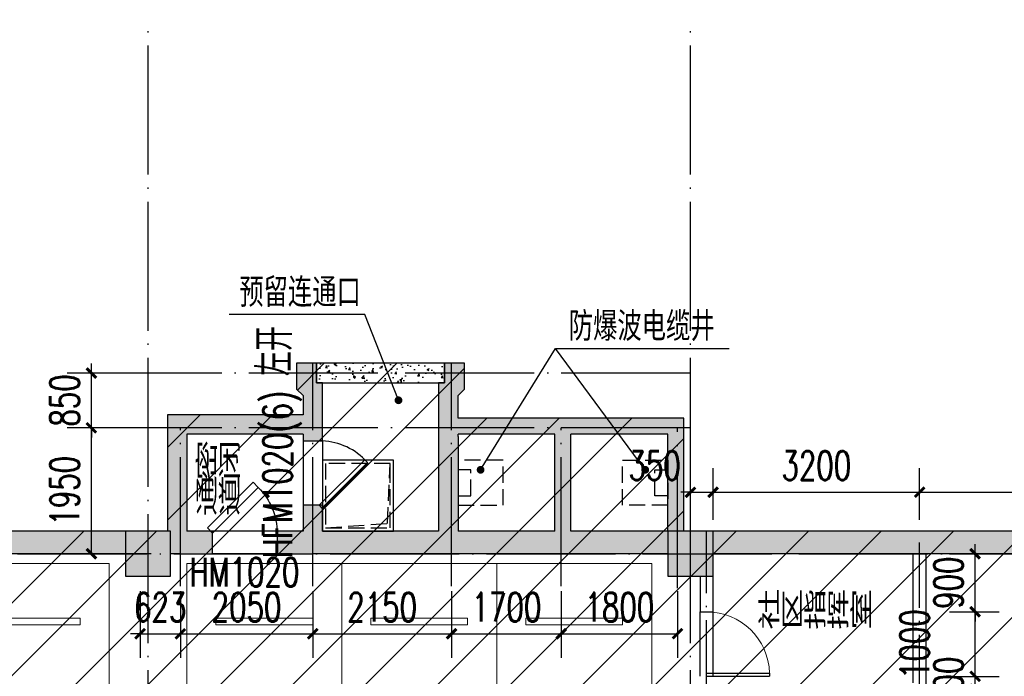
# Model space of a CAD drawing. Extents: x 797781 to 1255204, y 21234 to 1024248.
# Tile 43 of 256: x 928120 to 943370, y 108942 to 119117. Entities that reach past the tile are written whole.
import ezdxf

# ---------------------------------------------------------------- set-up
doc = ezdxf.new("R2010")
doc.units = 0
doc.header["$LTSCALE"] = 1000
doc.header["$MEASUREMENT"] = 0
doc.linetypes.add('230303生产综合楼-平面图_t8$0$DASH', pattern=[0.35, 0.25, -0.1])
doc.linetypes.add('230303生产综合楼-平面图_t8$0$DOTE', pattern=[2.42, 2, -0.2, 0.02, -0.2])
doc.layers.add('230303生产综合楼-平面图_t8$0$A-普通车位', color=252, linetype='Continuous', lineweight=9)
for name, color, linetype in [('230303生产综合楼-平面图_t8$0$A-车位编号', 7, 'Continuous'), ('230303生产综合楼-平面图_t8$0$COLUMN', 40, 'Continuous'), ('230303生产综合楼-平面图_t8$0$DIM_LEAD', 3, 'Continuous'), ('230303生产综合楼-平面图_t8$0$DOOR_FIRE', 4, 'Continuous'), ('230303生产综合楼-平面图_t8$0$DOTE', 1, '230303生产综合楼-平面图_t8$0$DOTE'), ('230303生产综合楼-平面图_t8$0$HS-A-填充图案', 8, 'Continuous'), ('230303生产综合楼-平面图_t8$0$HS-A-墙-砼', 9, 'Continuous'), ('230303生产综合楼-平面图_t8$0$PUB_DIM', 3, 'Continuous'), ('230303生产综合楼-平面图_t8$0$PUB_HATCH', 8, 'Continuous'), ('230303生产综合楼-平面图_t8$0$PUB_TEXT', 7, 'Continuous'), ('230303生产综合楼-平面图_t8$0$WALL', 40, 'Continuous'), ('230303生产综合楼-平面图_t8$0$WINDOW', 4, 'Continuous'), ('230303生产综合楼-平面图_t8$0$WINDOW_TEXT', 7, 'Continuous'), ('230303生产综合楼-平面图_t8$0$平时集水坑', 4, 'Continuous'), ('230303生产综合楼-平面图_t8$0$防火分区线', 51, 'Continuous'), ('230303生产综合楼-平面图_t8$0$集水坑', 7, 'Continuous'), ('PUB_HATCH', 8, 'Continuous')]:
    doc.layers.add(name, color=color, linetype=linetype)
doc.styles.add('230303生产综合楼-平面图_t8$0$_HZTXT', font='@HZTXT_E', dxfattribs={"width": 0.7, "bigfont": '@@HZTXT'})
doc.styles.add('230303生产综合楼-平面图_T8$0$_TCH_DIM_T3', font='SIMPLEX', dxfattribs={"width": 0.705882, "bigfont": 'GBCBIG'})
doc.styles.add('230303生产综合楼-平面图_t8$0$_TCH_WINDOW', font='SIMPLEX', dxfattribs={"height": 3.5, "bigfont": 'GBCBIG'})
doc.styles.add('230303生产综合楼-平面图_t8$0$黑', font='simhei.ttf', dxfattribs={"width": 0.7, "height": 2.3})
doc.dimstyles.new('230303生产综合楼-平面图_T8$0$_TCH_ARCH&&150', dxfattribs={"dimtxt": 446.25, "dimasz": 150, "dimexe": 375, "dimexo": 450, "dimgap": 189.375, "dimtad": 1, "dimdec": 0, "dimzin": 0, "dimdsep": 46, "dimtxsty": '230303生产综合楼-平面图_T8$0$_TCH_DIM_T3', "dimblk": '230303生产综合楼-平面图_t8$0$_ArchTick', "dimcen": 0.09, "dimclrt": 7, "dimazin": 2, "dimtfac": 1, "dimtdec": 0, "dimtix": 1, "dimtmove": 2, "dimatfit": 3, "dimfxl": 1, "dimtolj": 1, "dimtzin": 0, "dimarcsym": 0})

# ---------------------------------------------------------------- blocks, each defined once
blk = doc.blocks.new('230303生产综合楼-平面图_t8$0$普通车位')
at = {"layer": '230303生产综合楼-平面图_t8$0$A-普通车位'}
for points in [[(100, -1200), (5400, -1200), (5400, 1200), (100, 1200)], [(950, 750), (950, -750), (1050, -750), (1050, 750)]]:
    blk.add_lwpolyline(points, close=True, dxfattribs=at)
at = {"layer": '230303生产综合楼-平面图_t8$0$A-车位编号'}
blk.add_point((2700, 0), dxfattribs=at)
blk = doc.blocks.new('230303生产综合楼-平面图_t8$0$A$C0FEF5A3D')
at = {"layer": '230303生产综合楼-平面图_t8$0$集水坑', "color": 6}
blk.add_lwpolyline([(0, 1100), (1100, 1100), (1100, 0), (0, 0)], close=True, dxfattribs=at)
at = {"layer": '230303生产综合楼-平面图_t8$0$集水坑', "color": 6, "linetype": '230303生产综合楼-平面图_t8$0$DASH'}
blk.add_lwpolyline([(50, 1050), (1050, 1050), (1050, 50), (50, 50)], close=True, dxfattribs=at)
blk.add_lwpolyline([(50, 50), (120, 1006), (1050, 1050)], dxfattribs=at)
blk = doc.blocks.new('230303生产综合楼-平面图_t8$0$_ArchTick')
at = {"color": 0, "linetype": 'ByBlock', "const_width": 0.3}
blk.add_lwpolyline([(-0.5, -0.5), (0.5, 0.5)], dxfattribs=at)
blk = doc.blocks.new('*D3196')
at = {"layer": '230303生产综合楼-平面图_t8$0$PUB_DIM', "color": 0, "lineweight": -2, "transparency": 16777216}
for p, q in [((938509, 111366), (938509, 112169)), ((938859, 111366), (938859, 112169)), ((938509, 111794), (938359, 111794)), ((938509, 111794), (938859, 111794)), ((938859, 111794), (939009, 111794))]:
    blk.add_line(p, q, dxfattribs=at)
at = {"layer": 'Defpoints', "color": 0, "transparency": 16777216}
for p in [(938859, 111794), (938509, 110916), (938859, 110916)]:
    blk.add_point(p, dxfattribs=at)
at = {"layer": '230303生产综合楼-平面图_t8$0$PUB_DIM', "color": 0, "lineweight": -2, "transparency": 16777216, "xscale": 150, "yscale": 150, "zscale": 150}
blk.add_blockref('230303生产综合楼-平面图_t8$0$_ArchTick', (938509, 111794), dxfattribs=at)
at = {"layer": '230303生产综合楼-平面图_t8$0$PUB_DIM', "color": 0, "lineweight": -2, "transparency": 16777216, "xscale": 150, "yscale": 150, "zscale": 150, "rotation": 180}
blk.add_blockref('230303生产综合楼-平面图_t8$0$_ArchTick', (938859, 111794), dxfattribs=at)
at = {"layer": '230303生产综合楼-平面图_t8$0$PUB_DIM', "color": 7, "transparency": 16777216, "insert": (937954, 112207), "char_height": 446.2, "attachment_point": 5, "style": '230303生产综合楼-平面图_T8$0$_TCH_DIM_T3'}
blk.add_mtext('\\A1;350', dxfattribs=at)
blk = doc.blocks.new('*D3197')
at = {"layer": '230303生产综合楼-平面图_t8$0$PUB_DIM', "color": 0, "lineweight": -2, "transparency": 16777216}
for p, q in [((938859, 111366), (938859, 112169)), ((942059, 111366), (942059, 112169)), ((938859, 111794), (942059, 111794))]:
    blk.add_line(p, q, dxfattribs=at)
at = {"layer": 'Defpoints', "color": 0, "transparency": 16777216}
for p in [(942059, 111794), (938859, 110916), (942059, 110916)]:
    blk.add_point(p, dxfattribs=at)
at = {"layer": '230303生产综合楼-平面图_t8$0$PUB_DIM', "color": 0, "lineweight": -2, "transparency": 16777216, "xscale": 150, "yscale": 150, "zscale": 150, "rotation": 180}
blk.add_blockref('230303生产综合楼-平面图_t8$0$_ArchTick', (938859, 111794), dxfattribs=at)
at = {"layer": '230303生产综合楼-平面图_t8$0$PUB_DIM', "color": 0, "lineweight": -2, "transparency": 16777216, "xscale": 150, "yscale": 150, "zscale": 150}
blk.add_blockref('230303生产综合楼-平面图_t8$0$_ArchTick', (942059, 111794), dxfattribs=at)
at = {"layer": '230303生产综合楼-平面图_t8$0$PUB_DIM', "color": 7, "transparency": 16777216, "insert": (940459, 112207), "char_height": 446.2, "attachment_point": 5, "style": '230303生产综合楼-平面图_T8$0$_TCH_DIM_T3'}
blk.add_mtext('\\A1;3200', dxfattribs=at)
blk = doc.blocks.new('*D3198')
at = {"layer": '230303生产综合楼-平面图_t8$0$PUB_DIM', "color": 0, "lineweight": -2, "transparency": 16777216}
for p, q in [((942059, 111366), (942059, 112169)), ((946909, 111366), (946909, 112169)), ((942059, 111794), (946909, 111794))]:
    blk.add_line(p, q, dxfattribs=at)
at = {"layer": 'Defpoints', "color": 0, "transparency": 16777216}
for p in [(946909, 111794), (942059, 110916), (946909, 110916)]:
    blk.add_point(p, dxfattribs=at)
at = {"layer": '230303生产综合楼-平面图_t8$0$PUB_DIM', "color": 0, "lineweight": -2, "transparency": 16777216, "xscale": 150, "yscale": 150, "zscale": 150, "rotation": 180}
blk.add_blockref('230303生产综合楼-平面图_t8$0$_ArchTick', (942059, 111794), dxfattribs=at)
at = {"layer": '230303生产综合楼-平面图_t8$0$PUB_DIM', "color": 0, "lineweight": -2, "transparency": 16777216, "xscale": 150, "yscale": 150, "zscale": 150}
blk.add_blockref('230303生产综合楼-平面图_t8$0$_ArchTick', (946909, 111794), dxfattribs=at)
at = {"layer": '230303生产综合楼-平面图_t8$0$PUB_DIM', "color": 7, "transparency": 16777216, "insert": (944484, 112207), "char_height": 446.2, "attachment_point": 5, "style": '230303生产综合楼-平面图_T8$0$_TCH_DIM_T3'}
blk.add_mtext('\\A1;4850', dxfattribs=at)
blk = doc.blocks.new('*D3229')
at = {"layer": '230303生产综合楼-平面图_t8$0$PUB_DIM', "color": 0, "lineweight": -2, "transparency": 16777216}
for p, q in [((942918, 108942), (942918, 109092)), ((942519, 108942), (943293, 108942)), ((942918, 108742), (942918, 108942)), ((942519, 108742), (943293, 108742)), ((942918, 108742), (942918, 108592))]:
    blk.add_line(p, q, dxfattribs=at)
at = {"layer": 'Defpoints', "color": 0, "transparency": 16777216}
for p in [(942069, 108942), (942918, 108942), (942069, 108742)]:
    blk.add_point(p, dxfattribs=at)
at = {"layer": '230303生产综合楼-平面图_t8$0$PUB_DIM', "color": 0, "lineweight": -2, "transparency": 16777216, "xscale": 150, "yscale": 150, "zscale": 150}
for p, rotation in [((942918, 108942), 270), ((942918, 108742), 90)]:
    blk.add_blockref('230303生产综合楼-平面图_t8$0$_ArchTick', p, dxfattribs=dict(at, rotation=rotation))
at = {"layer": '230303生产综合楼-平面图_t8$0$PUB_DIM', "color": 7, "transparency": 16777216, "insert": (942506, 108842), "char_height": 446.2, "attachment_point": 5, "rotation": 90, "style": '230303生产综合楼-平面图_T8$0$_TCH_DIM_T3'}
blk.add_mtext('\\A1;200', dxfattribs=at)
blk = doc.blocks.new('*D3230')
at = {"layer": '230303生产综合楼-平面图_t8$0$PUB_DIM', "color": 0, "lineweight": -2, "transparency": 16777216}
for p, q in [((942519, 109942), (943293, 109942)), ((942918, 108942), (942918, 109942)), ((942519, 108942), (943293, 108942))]:
    blk.add_line(p, q, dxfattribs=at)
at = {"layer": 'Defpoints', "color": 0, "transparency": 16777216}
for p in [(942069, 109942), (942918, 109942), (942069, 108942)]:
    blk.add_point(p, dxfattribs=at)
at = {"layer": '230303生产综合楼-平面图_t8$0$PUB_DIM', "color": 0, "lineweight": -2, "transparency": 16777216, "xscale": 150, "yscale": 150, "zscale": 150}
for p, rotation in [((942918, 109942), 90), ((942918, 108942), 270)]:
    blk.add_blockref('230303生产综合楼-平面图_t8$0$_ArchTick', p, dxfattribs=dict(at, rotation=rotation))
at = {"layer": '230303生产综合楼-平面图_t8$0$PUB_DIM', "color": 7, "transparency": 16777216, "insert": (941981, 109442), "char_height": 446.2, "attachment_point": 5, "rotation": 90, "style": '230303生产综合楼-平面图_T8$0$_TCH_DIM_T3'}
blk.add_mtext('\\A1;1000', dxfattribs=at)
blk = doc.blocks.new('*D3231')
at = {"layer": '230303生产综合楼-平面图_t8$0$PUB_DIM', "color": 0, "lineweight": -2, "transparency": 16777216}
for p, q in [((942918, 110842), (942918, 110992)), ((942519, 110842), (943293, 110842)), ((942918, 109942), (942918, 110842)), ((942519, 109942), (943293, 109942)), ((942918, 109942), (942918, 109792))]:
    blk.add_line(p, q, dxfattribs=at)
at = {"layer": 'Defpoints', "color": 0, "transparency": 16777216}
for p in [(942069, 110842), (942918, 110842), (942069, 109942)]:
    blk.add_point(p, dxfattribs=at)
at = {"layer": '230303生产综合楼-平面图_t8$0$PUB_DIM', "color": 0, "lineweight": -2, "transparency": 16777216, "xscale": 150, "yscale": 150, "zscale": 150}
for p, rotation in [((942918, 110842), 270), ((942918, 109942), 90)]:
    blk.add_blockref('230303生产综合楼-平面图_t8$0$_ArchTick', p, dxfattribs=dict(at, rotation=rotation))
at = {"layer": '230303生产综合楼-平面图_t8$0$PUB_DIM', "color": 7, "transparency": 16777216, "insert": (942506, 110392), "char_height": 446.2, "attachment_point": 5, "rotation": 90, "style": '230303生产综合楼-平面图_T8$0$_TCH_DIM_T3'}
blk.add_mtext('\\A1;900', dxfattribs=at)
blk = doc.blocks.new('*D3232')
at = {"layer": '230303生产综合楼-平面图_t8$0$PUB_DIM', "color": 0, "lineweight": -2, "transparency": 16777216}
for p, q in [((929985, 110261), (929985, 109227)), ((930609, 110261), (930609, 109227)), ((929985, 109602), (929835, 109602)), ((929985, 109602), (930609, 109602)), ((930609, 109602), (930759, 109602))]:
    blk.add_line(p, q, dxfattribs=at)
at = {"layer": 'Defpoints', "color": 0, "transparency": 16777216}
for p in [(929985, 110711), (930609, 110711), (930609, 109602)]:
    blk.add_point(p, dxfattribs=at)
at = {"layer": '230303生产综合楼-平面图_t8$0$PUB_DIM', "color": 0, "lineweight": -2, "transparency": 16777216, "xscale": 150, "yscale": 150, "zscale": 150}
blk.add_blockref('230303生产综合楼-平面图_t8$0$_ArchTick', (929985, 109602), dxfattribs=at)
at = {"layer": '230303生产综合楼-平面图_t8$0$PUB_DIM', "color": 0, "lineweight": -2, "transparency": 16777216, "xscale": 150, "yscale": 150, "zscale": 150, "rotation": 180}
blk.add_blockref('230303生产综合楼-平面图_t8$0$_ArchTick', (930609, 109602), dxfattribs=at)
at = {"layer": '230303生产综合楼-平面图_t8$0$PUB_DIM', "color": 7, "transparency": 16777216, "insert": (930297, 110014), "char_height": 446.2, "attachment_point": 5, "style": '230303生产综合楼-平面图_T8$0$_TCH_DIM_T3'}
blk.add_mtext('\\A1;623', dxfattribs=at)
blk = doc.blocks.new('*D3233')
at = {"layer": '230303生产综合楼-平面图_t8$0$PUB_DIM', "color": 0, "lineweight": -2, "transparency": 16777216}
for p, q in [((930609, 110261), (930609, 109227)), ((932659, 110261), (932659, 109227)), ((930609, 109602), (932659, 109602))]:
    blk.add_line(p, q, dxfattribs=at)
at = {"layer": 'Defpoints', "color": 0, "transparency": 16777216}
for p in [(930609, 110711), (932659, 110711), (932659, 109602)]:
    blk.add_point(p, dxfattribs=at)
at = {"layer": '230303生产综合楼-平面图_t8$0$PUB_DIM', "color": 0, "lineweight": -2, "transparency": 16777216, "xscale": 150, "yscale": 150, "zscale": 150, "rotation": 180}
blk.add_blockref('230303生产综合楼-平面图_t8$0$_ArchTick', (930609, 109602), dxfattribs=at)
at = {"layer": '230303生产综合楼-平面图_t8$0$PUB_DIM', "color": 0, "lineweight": -2, "transparency": 16777216, "xscale": 150, "yscale": 150, "zscale": 150}
blk.add_blockref('230303生产综合楼-平面图_t8$0$_ArchTick', (932659, 109602), dxfattribs=at)
at = {"layer": '230303生产综合楼-平面图_t8$0$PUB_DIM', "color": 7, "transparency": 16777216, "insert": (931634, 110014), "char_height": 446.2, "attachment_point": 5, "style": '230303生产综合楼-平面图_T8$0$_TCH_DIM_T3'}
blk.add_mtext('\\A1;2050', dxfattribs=at)
blk = doc.blocks.new('*D3234')
at = {"layer": '230303生产综合楼-平面图_t8$0$PUB_DIM', "color": 0, "lineweight": -2, "transparency": 16777216}
for p, q in [((932659, 110261), (932659, 109227)), ((934809, 110261), (934809, 109227)), ((932659, 109602), (934809, 109602))]:
    blk.add_line(p, q, dxfattribs=at)
at = {"layer": 'Defpoints', "color": 0, "transparency": 16777216}
for p in [(932659, 110711), (934809, 110711), (934809, 109602)]:
    blk.add_point(p, dxfattribs=at)
at = {"layer": '230303生产综合楼-平面图_t8$0$PUB_DIM', "color": 0, "lineweight": -2, "transparency": 16777216, "xscale": 150, "yscale": 150, "zscale": 150, "rotation": 180}
blk.add_blockref('230303生产综合楼-平面图_t8$0$_ArchTick', (932659, 109602), dxfattribs=at)
at = {"layer": '230303生产综合楼-平面图_t8$0$PUB_DIM', "color": 0, "lineweight": -2, "transparency": 16777216, "xscale": 150, "yscale": 150, "zscale": 150}
blk.add_blockref('230303生产综合楼-平面图_t8$0$_ArchTick', (934809, 109602), dxfattribs=at)
at = {"layer": '230303生产综合楼-平面图_t8$0$PUB_DIM', "color": 7, "transparency": 16777216, "insert": (933734, 110014), "char_height": 446.2, "attachment_point": 5, "style": '230303生产综合楼-平面图_T8$0$_TCH_DIM_T3'}
blk.add_mtext('\\A1;2150', dxfattribs=at)
blk = doc.blocks.new('*D3235')
at = {"layer": '230303生产综合楼-平面图_t8$0$PUB_DIM', "color": 0, "lineweight": -2, "transparency": 16777216}
for p, q in [((934809, 110261), (934809, 109227)), ((936509, 110261), (936509, 109227)), ((934809, 109602), (936509, 109602))]:
    blk.add_line(p, q, dxfattribs=at)
at = {"layer": 'Defpoints', "color": 0, "transparency": 16777216}
for p in [(934809, 110711), (936509, 110711), (936509, 109602)]:
    blk.add_point(p, dxfattribs=at)
at = {"layer": '230303生产综合楼-平面图_t8$0$PUB_DIM', "color": 0, "lineweight": -2, "transparency": 16777216, "xscale": 150, "yscale": 150, "zscale": 150, "rotation": 180}
blk.add_blockref('230303生产综合楼-平面图_t8$0$_ArchTick', (934809, 109602), dxfattribs=at)
at = {"layer": '230303生产综合楼-平面图_t8$0$PUB_DIM', "color": 0, "lineweight": -2, "transparency": 16777216, "xscale": 150, "yscale": 150, "zscale": 150}
blk.add_blockref('230303生产综合楼-平面图_t8$0$_ArchTick', (936509, 109602), dxfattribs=at)
at = {"layer": '230303生产综合楼-平面图_t8$0$PUB_DIM', "color": 7, "transparency": 16777216, "insert": (935659, 110014), "char_height": 446.2, "attachment_point": 5, "style": '230303生产综合楼-平面图_T8$0$_TCH_DIM_T3'}
blk.add_mtext('\\A1;1700', dxfattribs=at)
blk = doc.blocks.new('*D3236')
at = {"layer": '230303生产综合楼-平面图_t8$0$PUB_DIM', "color": 0, "lineweight": -2, "transparency": 16777216}
for p, q in [((936509, 110261), (936509, 109227)), ((938309, 110261), (938309, 109227)), ((936509, 109602), (938309, 109602))]:
    blk.add_line(p, q, dxfattribs=at)
at = {"layer": 'Defpoints', "color": 0, "transparency": 16777216}
for p in [(936509, 110711), (938309, 110711), (938309, 109602)]:
    blk.add_point(p, dxfattribs=at)
at = {"layer": '230303生产综合楼-平面图_t8$0$PUB_DIM', "color": 0, "lineweight": -2, "transparency": 16777216, "xscale": 150, "yscale": 150, "zscale": 150, "rotation": 180}
blk.add_blockref('230303生产综合楼-平面图_t8$0$_ArchTick', (936509, 109602), dxfattribs=at)
at = {"layer": '230303生产综合楼-平面图_t8$0$PUB_DIM', "color": 0, "lineweight": -2, "transparency": 16777216, "xscale": 150, "yscale": 150, "zscale": 150}
blk.add_blockref('230303生产综合楼-平面图_t8$0$_ArchTick', (938309, 109602), dxfattribs=at)
at = {"layer": '230303生产综合楼-平面图_t8$0$PUB_DIM', "color": 7, "transparency": 16777216, "insert": (937409, 110014), "char_height": 446.2, "attachment_point": 5, "style": '230303生产综合楼-平面图_T8$0$_TCH_DIM_T3'}
blk.add_mtext('\\A1;1800', dxfattribs=at)
blk = doc.blocks.new('*D3237')
at = {"layer": '230303生产综合楼-平面图_t8$0$PUB_DIM', "color": 0, "lineweight": -2, "transparency": 16777216}
for p, q in [((930159, 112792), (928855, 112792)), ((929230, 110842), (929230, 112792)), ((930159, 110842), (928855, 110842))]:
    blk.add_line(p, q, dxfattribs=at)
at = {"layer": 'Defpoints', "color": 0, "transparency": 16777216}
for p in [(929230, 112792), (930609, 112792), (930609, 110842)]:
    blk.add_point(p, dxfattribs=at)
at = {"layer": '230303生产综合楼-平面图_t8$0$PUB_DIM', "color": 0, "lineweight": -2, "transparency": 16777216, "xscale": 150, "yscale": 150, "zscale": 150}
for p, rotation in [((929230, 112792), 90), ((929230, 110842), 270)]:
    blk.add_blockref('230303生产综合楼-平面图_t8$0$_ArchTick', p, dxfattribs=dict(at, rotation=rotation))
at = {"layer": '230303生产综合楼-平面图_t8$0$PUB_DIM', "color": 7, "transparency": 16777216, "insert": (928817, 111817), "char_height": 446.2, "attachment_point": 5, "rotation": 90, "style": '230303生产综合楼-平面图_T8$0$_TCH_DIM_T3'}
blk.add_mtext('\\A1;1950', dxfattribs=at)
blk = doc.blocks.new('*D3238')
at = {"layer": '230303生产综合楼-平面图_t8$0$PUB_DIM', "color": 0, "lineweight": -2, "transparency": 16777216}
for p, q in [((929230, 113642), (929230, 113792)), ((930159, 113642), (928855, 113642)), ((929230, 112792), (929230, 113642)), ((930159, 112792), (928855, 112792)), ((929230, 112792), (929230, 112642))]:
    blk.add_line(p, q, dxfattribs=at)
at = {"layer": 'Defpoints', "color": 0, "transparency": 16777216}
for p in [(929230, 113642), (930609, 113642), (930609, 112792)]:
    blk.add_point(p, dxfattribs=at)
at = {"layer": '230303生产综合楼-平面图_t8$0$PUB_DIM', "color": 0, "lineweight": -2, "transparency": 16777216, "xscale": 150, "yscale": 150, "zscale": 150}
for p, rotation in [((929230, 113642), 270), ((929230, 112792), 90)]:
    blk.add_blockref('230303生产综合楼-平面图_t8$0$_ArchTick', p, dxfattribs=dict(at, rotation=rotation))
at = {"layer": '230303生产综合楼-平面图_t8$0$PUB_DIM', "color": 7, "transparency": 16777216, "insert": (928817, 113217), "char_height": 446.2, "attachment_point": 5, "rotation": 90, "style": '230303生产综合楼-平面图_T8$0$_TCH_DIM_T3'}
blk.add_mtext('\\A1;850', dxfattribs=at)
blk = doc.blocks.new('230303生产综合楼-平面图_t8$0$$DorLib2D$00000078')
for p, q in [((-0.207, 0.85), (-0.126, 0.931)), ((0.581, 0.224), (-0.126, 0.931)), ((0.5, 0.143), (-0.207, 0.85)), ((0.5, 0.143), (0.581, 0.224))]:
    blk.add_line(p, q)
blk.add_arc((0.5, 0.143), 1, 135, 180)
blk = doc.blocks.new('230303生产综合楼-平面图_t8$0$$DorLib2D$00000001')
for p, q in [((0.45, 0.975), (0.5, 0.975)), ((0.45, 0), (0.45, 0.975)), ((0.5, 0), (0.5, 0.975)), ((0.5, 0), (0.45, 0))]:
    blk.add_line(p, q)
at = {"lineweight": 13}
blk.add_arc((0.475, 0), 0.975, 91.4693, 180, dxfattribs=at)
blk = doc.blocks.new('_FZH')
blk.add_lwpolyline([(-0.5, -0.5), (0.5, -0.5), (0.5, 0.5), (-0.5, 0.5)], close=True)
at = {"layer": 'PUB_HATCH'}
blk.add_solid([(-0.5, -0.5), (0.5, -0.5), (-0.5, 0.5), (0.5, 0.5)], dxfattribs=at)
blk = doc.blocks.new('230303生产综合楼-平面图_t8$0$$DorLib2D$00000084')
for p, q in [((-0.207, 0.807), (-0.16, 0.854)), ((0.5, 0.1), (-0.207, 0.807)), ((0.5, 0.1), (0.547, 0.147))]:
    blk.add_line(p, q)
at = {"const_width": 0.0333}
blk.add_lwpolyline([(0.547, 0.147), (-0.16, 0.854)], dxfattribs=at)
blk.add_arc((0.5, 0.1), 1, 135, 180)

msp = doc.modelspace()

# ---------------------------------------------------------------- hatches: boundary and pattern name
at = {"layer": '230303生产综合楼-平面图_t8$0$HS-A-填充图案'}
for points in [[(930708.6, 112692.3), (930408.6, 112992.3), (930408.6, 111192.3), (930575.2, 111075.7), (930708.6, 111192.3)], [(932509, 112692.3), (932509, 112992.3), (930408.6, 112992.3), (930708.6, 112692.3), (932509, 112692.3)], [(934909, 112658.9), (934609, 112658.9), (934609, 112942.3), (934609, 111192.3), (934775.7, 111075.7), (934909, 111192.3)], [(938158.6, 111192.3), (938408.6, 111192.3), (938408.6, 112942.3), (938158.6, 112692.3)], [(936525.7, 111075.7), (936659, 111192.3), (936659, 112692.3), (936525.7, 112775.7), (936409, 112692.3), (936409, 111192.3)], [(932809, 112592.3), (932509, 112592.3), (932509, 112692.3), (932509, 112592.3), (932809, 112592.3)], [(932809, 111192.3), (932809, 111592.3), (932509, 111592.3), (932509, 111192.3), (932659, 111075.7)]]:
    msp.add_hatch(color=256, dxfattribs=at).paths.add_polyline_path(points)
at = {"layer": '230303生产综合楼-平面图_t8$0$PUB_HATCH'}
h = msp.add_hatch(dxfattribs=at)
h.set_pattern_fill('ANSI31', color=256, scale=500)
h.set_pattern_definition([(45, (742304.1, -46432.5), (-561.266, 561.266), [])])
h.paths.add_polyline_path([(930109.1, 68893.4), (930108.6, 82492.3), (938508.6, 82492.3), (938508.2, 85667.3), (943409, 85667.3), (943409.3, 93092.3), (943762.1, 93092.3), (943758.6, 95392.3), (943508.6, 95392.3), (943508.6, 101792.3), (951058.6, 101792.3), (951058.6, 104092.3), (952808.6, 104092.3), (952808.6, 105392.3), (952708.2, 105392.3), (952709, 111192.3), (938408.6, 111192.3), (938408.6, 112942.3), (934909, 112942.3), (934909, 113292.3), (935009, 113392.3), (935009, 113792.3), (932409, 113792.3), (932409, 113392.3), (932509, 113292.3), (932509, 112992.3), (930408.6, 112992.3), (930408.6, 111192.3), (913308.6, 111192.3), (913308.6, 119592.3), (899708.6, 119592.3), (899708.6, 116092.3), (899708.6, 114673.2), (899708.6, 111192.3), (895158.6, 111192.3), (895158.6, 96992.3), (899608.6, 96992.3), (899608.6, 98042.3), (902558.6, 98042.3), (902558.6, 96992.3), (904808.6, 96992.3), (904808.2, 86592.3), (896359, 86592.3), (896156.1, 86592.3), (896158.6, 81292.3), (896158.6, 73892.3), (896158.6, 70892.3), (896358.6, 70892.3), (897858.6, 70892.3), (897858.6, 70042.3), (900108.6, 70042.3), (900108.6, 68892.3)])
h.paths.add_polyline_path([(930105.6, 68892.3), (955656.4, 68892.3), (955656.4, 72492.3), (963356.4, 72492.3), (963356.4, 68892.3), (986709.3, 68892.3), (986709.3, 70442.3), (987458.6, 70442.3), (987458.6, 70892.3), (989258.6, 70892.3), (989256.4, 88842.3), (986008.6, 88842.3), (986008.6, 90692.3), (982958.6, 90692.3), (982958.6, 94955.7), (980858.6, 94955.7), (980858.6, 99042.3), (985808.6, 99042.3), (985808.6, 96992.3), (989256.4, 96992.3), (989256.4, 109542.3), (987108.6, 109542.3), (987108.6, 109842.3), (986208.6, 109842.3), (986208.6, 111192.3), (963706.4, 111192.3), (963706.4, 119592.3), (955308.6, 119592.3), (955304.2, 111192.3), (952709, 111192.7), (952709, 105392.3), (955356.4, 105392.3), (955357.5, 98892.3), (952859.7, 98892.3), (952858.6, 95342.3), (952858.6, 94880.1), (952858.6, 93092.3), (943407.1, 93092.3), (943407.1, 85667.3), (938508.6, 85667.3), (938508.6, 82492.3), (930107.1, 82492.3)])
for points in [[(932809, 112592.3), (932809, 113492.3), (932719, 113492.3), (932719, 113792.3), (932409, 113792.3), (932409, 113392.3), (932509, 113292.3), (932509, 112592.3)], [(934609, 112658.9), (934909, 112658.9), (934909, 113292.3), (935009, 113392.3), (935009, 113792.3), (934699, 113792.3), (934699, 113492.3), (934609, 113492.3)], [(934909, 112942.3), (934909, 112692.3), (936409, 112692.3), (936525.7, 112775.7), (936509, 112942.3)], [(938158.6, 112692.3), (938408.6, 112942.3), (936509, 112942.3), (936525.7, 112775.7), (936659, 112692.3)], [(922058.6, 111192.3), (922058.6, 110842.3), (929758.6, 110842.3), (929758.6, 111192.3)], [(930608.6, 110842.3), (931108.6, 110842.3), (931108.6, 111192.3), (930708.6, 111192.3), (930575.2, 111075.7)], [(932509, 111192.3), (932108.6, 111192.3), (932108.6, 110842.3), (932659, 110842.3), (932659, 111075.7)], [(934775.7, 111075.7), (934609, 111192.3), (932809, 111192.3), (932659, 111075.7), (932659, 110842.3), (934809, 110842.3)], [(936525.7, 111075.7), (936409, 111192.3), (934909, 111192.3), (934775.7, 111075.7), (934809, 110842.3), (936509, 110842.3)], [(938158.6, 110842.3), (938158.6, 111192.3), (936659, 111192.3), (936525.7, 111075.7), (936509, 110842.3)], [(938858.6, 111192.3), (938858.6, 110842.3), (946558.6, 110842.3), (946558.6, 111192.3)], [(930458.6, 111157.3), (930458.6, 110842.3), (930608.6, 110842.3), (930575.2, 111075.7)]]:
    msp.add_hatch(color=256, dxfattribs=at).paths.add_polyline_path(points)
h = msp.add_hatch(dxfattribs=at)
h.set_pattern_fill('混凝土', color=256, scale=50, angle=360.00005, style=0)
h.set_pattern_definition([(50.0000468, (2658979.1, 9296999.35), (358.630117, -31.375775), [37.5, -412.5]), (355.0000468, (2658979.1, 9296999.35), (-69.375974, 376.09601), [30, -330]), (100.4514468, (2659008.97, 9296996.74), (289.25441, 344.720007), [31.870095, -350.571056]), (46.184247, (2658979.1, 9297099.35), (533.620592, -82.759072), [56.25, -618.75]), (96.635647, (2659023.55, 9297092.45), (467.330955, 487.059317), [47.805144, -525.8565]), (351.184247, (2658979.1, 9297099.35), (467.330575, 487.059682), [45, -495]), (21.0000468, (2659029.1, 9297074.35), (298.45369, -201.309202), [37.5, -412.5]), (326.0000468, (2659029.1, 9297074.35), (121.65737, 362.575122), [30, -330]), (71.4514468, (2659053.96, 9297057.58), (420.111183, 161.265591), [31.870095, -350.571056]), (37.5000468, (2658979.09, 9296999.35), (6.0797918, 166.4469319), [0, -326, 0, -335, 0, -331.25]), (7.5000468, (2658979.09, 9296999.35), (131.5346078, 197.2059633), [0, -191, 0, -318.5, 0, -126.25]), (327.5000468, (2658867.59, 9296999.35), (266.9112273, -11.277218), [0, -125, 0, -390, 0, -517.5]), (317.5000468, (2658817.59, 9296999.35), (291.593044, 50.052729), [0, -162.5, 0, -259, 0, -367.5])])
h.paths.add_polyline_path([(934699, 113492.3), (934699, 113792.3), (932719, 113792.3), (932719, 113492.3)])

# ---------------------------------------------------------------- linework, layer by layer
at = {"layer": '230303生产综合楼-平面图_t8$0$COLUMN'}
for p, q in [((932719, 113792.3), (932409, 113792.3)), ((932409, 113792.3), (932409, 113392.3)), ((932719, 113492.3), (932719, 113792.3)), ((935009, 113792.3), (934699, 113792.3)), ((934699, 113792.3), (934699, 113492.3)), ((935009, 113392.3), (935009, 113792.3)), ((932809, 113492.3), (932719, 113492.3)), ((932809, 112592.3), (932809, 113492.3)), ((934699, 113492.3), (934609, 113492.3)), ((934609, 113492.3), (934609, 112658.9)), ((932409, 113392.3), (932509, 113292.3)), ((934909, 113292.3), (935009, 113392.3)), ((932509, 113292.3), (932509, 112992.3)), ((934909, 112942.3), (934909, 113292.3)), ((932509, 112692.3), (932509, 112592.3)), ((934909, 112658.9), (934909, 112692.3))]:
    msp.add_line(p, q, dxfattribs=at)
at = {"layer": '230303生产综合楼-平面图_t8$0$DIM_LEAD'}
for p, q in [((933463.5, 114551.4), (931364.2, 114551.4)), ((933987.4, 113219.4), (933463.5, 114551.4)), ((935259, 112142.3), (936419.5, 114022.3)), ((937808.6, 112142.3), (936419.5, 114022.3)), ((936419.5, 114022.3), (939110.9, 114022.3))]:
    msp.add_line(p, q, dxfattribs=at)
at = {"layer": '230303生产综合楼-平面图_t8$0$DIM_LEAD', "const_width": 60}
for points in [[(933998.4, 113191.5, 1), (933976.5, 113247.3, 1)], [(935243.2, 112116.8, 1), (935274.7, 112167.8, 1)], [(937826.4, 112118.2, 1), (937790.8, 112166.4, 1)]]:
    msp.add_lwpolyline(points, format="xyb", close=True, dxfattribs=at)
at = {"layer": '230303生产综合楼-平面图_t8$0$DOOR_FIRE'}
for p, q in [((938658.6, 108942.3), (938658.6, 109942.3)), ((938858.6, 108942.3), (938858.6, 109942.3))]:
    msp.add_line(p, q, dxfattribs=at)
at = {"layer": '230303生产综合楼-平面图_t8$0$DOTE'}
for p, q in [((930108.6, 68317.3), (930108.6, 119117.3)), ((938508.6, 68317.3), (938508.6, 119117.3)), ((932659, 110338), (932659, 113792.3)), ((934809, 110338), (934809, 113792.3)), ((938508.6, 113642.3), (929900.4, 113642.3)), ((938508.6, 112792.3), (929900.4, 112792.3)), ((930608.6, 110338), (930608.6, 112792.3)), ((936509, 110338), (936509, 112792.3)), ((938308.6, 110308.8), (938308.6, 112792.3)), ((938758.6, 105392.3), (938758.6, 111192.3)), ((942058.6, 105163.4), (942058.6, 111017.3)), ((870008.6, 110842.3), (989908.6, 110842.3))]:
    msp.add_line(p, q, dxfattribs=at)
at = {"layer": '230303生产综合楼-平面图_t8$0$HS-A-墙-砼'}
for p, q in [((930408.6, 112992.3), (930408.6, 111192.3)), ((932509, 112992.3), (930408.6, 112992.3)), ((938408.6, 111192.3), (938408.6, 112942.3)), ((930708.6, 112692.3), (930708.6, 111192.3)), ((932509, 112692.3), (930708.6, 112692.3)), ((932509, 112592.3), (932509, 112592.3)), ((932509, 112592.3), (932809, 112592.3)), ((932809, 112592.3), (932809, 112592.3)), ((934609, 112658.9), (934609, 111192.3)), ((934909, 112658.9), (934909, 111192.3)), ((936409, 111192.3), (936409, 112692.3)), ((936659, 111192.3), (936659, 112692.3)), ((938158.6, 111192.3), (938158.6, 112692.3)), ((932809, 111592.3), (932509, 111592.3)), ((932509, 111592.3), (932509, 111192.3)), ((932809, 111192.3), (932809, 111592.3))]:
    msp.add_line(p, q, dxfattribs=at)
at = {"layer": '230303生产综合楼-平面图_t8$0$WALL'}
for p, q in [((936509, 112942.3), (934909, 112942.3)), ((938408.6, 112942.3), (936509, 112942.3)), ((936409, 112692.3), (934909, 112692.3)), ((938158.6, 112692.3), (936659, 112692.3)), ((929758.6, 111192.3), (922058.6, 111192.3)), ((931108.6, 111192.3), (930708.6, 111192.3)), ((931108.6, 110842.3), (931108.6, 111192.3)), ((932509, 111192.3), (932108.6, 111192.3)), ((932108.6, 111192.3), (932108.6, 110842.3)), ((934609, 111192.3), (932809, 111192.3)), ((936409, 111192.3), (934909, 111192.3)), ((938158.6, 111192.3), (936659, 111192.3)), ((946558.6, 111192.3), (938858.6, 111192.3)), ((929758.6, 110842.3), (922058.6, 110842.3)), ((930608.6, 110842.3), (930458.6, 110842.3)), ((930608.6, 110842.3), (931108.6, 110842.3)), ((932108.6, 110842.3), (932659, 110842.3)), ((934809, 110842.3), (932659, 110842.3)), ((936509, 110842.3), (934809, 110842.3)), ((938158.6, 110842.3), (936509, 110842.3)), ((946558.6, 110842.3), (938858.6, 110842.3)), ((941958.6, 108842.3), (941958.6, 110842.3)), ((941958.6, 110842.3), (942158.6, 110842.3)), ((942158.6, 108742.3), (942158.6, 110842.3)), ((938658.6, 110492.3), (938658.6, 109942.3)), ((938858.6, 109942.3), (938858.6, 110492.3)), ((938658.6, 109942.3), (938858.6, 109942.3))]:
    msp.add_line(p, q, dxfattribs=at)
at = {"layer": '230303生产综合楼-平面图_t8$0$WINDOW'}
for p, q in [((932509, 112592.3), (932509, 111592.3)), ((932809, 112592.3), (932809, 111592.3)), ((932108.6, 111192.3), (931108.6, 111192.3)), ((932108.6, 110842.3), (931108.6, 110842.3))]:
    msp.add_line(p, q, dxfattribs=at)
msp.add_lwpolyline([(934699, 113492.3), (934699, 113792.3), (932719, 113792.3), (932719, 113492.3)], close=True, dxfattribs=at)
at = {"layer": '230303生产综合楼-平面图_t8$0$平时集水坑', "linetype": '230303生产综合楼-平面图_t8$0$DASH'}
for points in [[(934909, 112292.3), (934909, 111592.3), (935609, 111592.3), (935609, 112292.3)], [(938158.6, 112292.3), (938158.6, 111592.3), (937458.6, 111592.3), (937458.6, 112292.3)]]:
    msp.add_lwpolyline(points, close=True, dxfattribs=at)
for points in [[(934909, 111741.2), (935109, 111741.2), (935109, 112141.2), (934909, 112141.2)], [(938158.6, 111741.2), (937958.6, 111741.2), (937958.6, 112141.2), (938158.6, 112141.2)]]:
    msp.add_lwpolyline(points, dxfattribs=at)

# ---------------------------------------------------------------- block references
at = {"layer": '230303生产综合楼-平面图_t8$0$A-普通车位', "rotation": 270}
for p in [(928308.6, 110792.3), (931908.6, 110792.3), (934308.6, 110792.3), (936708.6, 110792.3)]:
    msp.add_blockref('230303生产综合楼-平面图_t8$0$普通车位', p, dxfattribs=at)
at = {"layer": '230303生产综合楼-平面图_t8$0$COLUMN', "xscale": 700, "yscale": 700, "zscale": 700}
for p in [(930108.6, 110842.3), (938508.6, 110842.3)]:
    msp.add_blockref('_FZH', p, dxfattribs=at)
at = {"layer": '230303生产综合楼-平面图_t8$0$DOOR_FIRE', "xscale": -1000, "yscale": -1000, "zscale": 200, "rotation": 90}
msp.add_blockref('230303生产综合楼-平面图_t8$0$$DorLib2D$00000001', (938758.6, 109442.3), dxfattribs=at)
at = {"layer": '230303生产综合楼-平面图_t8$0$WINDOW', "xscale": 1000, "yscale": 1000, "zscale": 300, "rotation": 270.0000413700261}
msp.add_blockref('230303生产综合楼-平面图_t8$0$$DorLib2D$00000084', (932659, 112092.3), dxfattribs=at)
at = {"layer": '230303生产综合楼-平面图_t8$0$WINDOW'}
ref = msp.add_blockref('230303生产综合楼-平面图_t8$0$$DorLib2D$00000078', (931608.6, 111017.3), dxfattribs=dict(at, xscale=1000, yscale=-1000, zscale=350, rotation=180))
ref.add_attrib('A', 'HM1020', (930752.3, 110331.8), dxfattribs={"layer": '230303生产综合楼-平面图_t8$0$WINDOW_TEXT', "ltscale": 2, "height": 446.25, "style": '230303生产综合楼-平面图_t8$0$_TCH_WINDOW', "width": 0.705882})
at = {"layer": '230303生产综合楼-平面图_t8$0$防火分区线', "linetype": 'ByBlock', "extrusion": (0, 0, -1), "zscale": -1, "rotation": 90.00000000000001}
msp.add_blockref('230303生产综合楼-平面图_t8$0$A$C0FEF5A3D', (-932809, 111192.3), dxfattribs=at)

# ---------------------------------------------------------------- texts
at = {"layer": '230303生产综合楼-平面图_t8$0$PUB_TEXT', "style": '230303生产综合楼-平面图_t8$0$黑', "width": 0.7}
for s, p in [('预留连通口', (931521.7, 114708.9)), ('防爆波电缆井', (936624.4, 114184.2))]:
    msp.add_text(s, height=394.3, dxfattribs=at).set_placement(p)
at = {"layer": '230303生产综合楼-平面图_t8$0$PUB_TEXT', "color": 1, "style": '230303生产综合楼-平面图_t8$0$_HZTXT', "width": 0.7}
for s, p in [('密闭', (930832.7, 111995)), ('通道', (930832.7, 111446.2)), ('社区指挥室', (939545.4, 109685.7))]:
    msp.add_text(s, height=536.17, rotation=0, dxfattribs=at).set_placement(p)
at = {"layer": '230303生产综合楼-平面图_t8$0$WINDOW_TEXT', "style": '230303生产综合楼-平面图_t8$0$_TCH_WINDOW'}
msp.add_text('左开', height=536.17, rotation=90.00004, dxfattribs=at).set_placement((932338, 113595.8))
at = {"layer": '230303生产综合楼-平面图_t8$0$WINDOW_TEXT', "style": '230303生产综合楼-平面图_t8$0$_TCH_WINDOW', "width": 0.705882}
msp.add_text('HFM1020(6)', height=446.25, rotation=90.00004, dxfattribs=at).set_placement((932338.1, 110775.8))

# ---------------------------------------------------------------- dimensions: what is measured, and where the dimension line sits
at = {"layer": '230303生产综合楼-平面图_t8$0$PUB_DIM'}
for p1, p2, distance, picture, middle in [((930608.6, 112792.3), (930608.6, 113642.3), 1378.8, '*D3238', (928817.3, 113217.3)), ((930608.6, 110842.3), (930608.6, 112792.3), 1378.8, '*D3237', (928817.3, 111817.3)), ((938858.6, 110916.4), (942058.6, 110916.4), 878, '*D3197', (940458.6, 112206.9)), ((942058.6, 110916.4), (946908.6, 110916.4), 878, '*D3198', (944483.6, 112206.9)), ((942068.8, 109942.3), (942068.8, 110842.3), -849.6, '*D3231', (942505.9, 110392.3)), ((929985.4, 110710.8), (930608.6, 110710.8), -1109.2, '*D3232', (930297, 110014.1)), ((930608.6, 110710.8), (932659, 110710.8), -1109.2, '*D3233', (931633.8, 110014.1)), ((932659, 110710.8), (934809, 110710.8), -1109.2, '*D3234', (933734, 110014.1)), ((934809, 110710.8), (936509, 110710.8), -1109.2, '*D3235', (935659, 110014.1)), ((936509, 110710.8), (938308.6, 110710.8), -1109.2, '*D3236', (937408.8, 110014.1)), ((942068.8, 108742.3), (942068.8, 108942.3), -849.6, '*D3229', (942505.9, 108842.3))]:
    dim = msp.add_aligned_dim(p1=p1, p2=p2, distance=distance, dimstyle='230303生产综合楼-平面图_T8$0$_TCH_ARCH&&150', dxfattribs=at)
    dim.commit()
    dim.dimension.update_dxf_attribs({"geometry": picture, "text_midpoint": middle})
for base, p1, p2, angle, picture, middle in [((938858.6, 111794.4), (938508.6, 110916.4), (938858.6, 110916.4), 360, '*D3196', (937953.6, 112206.9)), ((942918.4, 109942.3), (942068.8, 108942.3), (942068.8, 109942.3), 90, '*D3230', (941980.9, 109442.3))]:
    dim = msp.add_linear_dim(base=base, p1=p1, p2=p2, angle=angle, dimstyle='230303生产综合楼-平面图_T8$0$_TCH_ARCH&&150', dxfattribs=at)
    dim.commit()
    dim.dimension.update_dxf_attribs({"geometry": picture, "text_midpoint": middle, "dimtype": 161})

doc.saveas('drawing.dxf')
